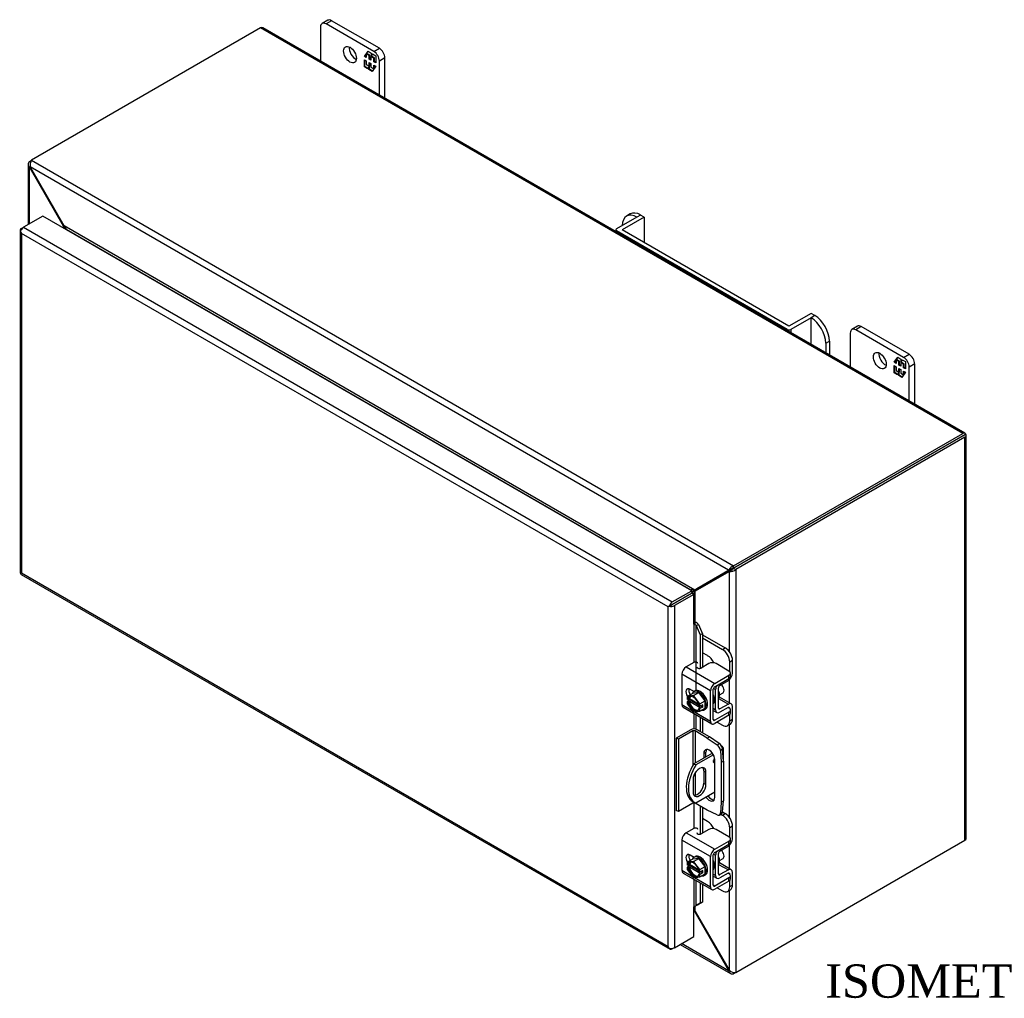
# Model space of a CAD drawing. Header units: inches. Extents: x 4 to 119, y 5 to 79.
# Tile 6 of 7: x 71 to 94, y 53 to 76. Entities that reach past the tile are written whole.
import ezdxf
from ezdxf.enums import TextEntityAlignment as Align

# ---------------------------------------------------------------- set-up
doc = ezdxf.new("R2010")
doc.units = ezdxf.units.IN
doc.header["$MEASUREMENT"] = 0
for name, color, linetype in [('COM40153-1', 7, 'CONTINUOUS'), ('COM40153-2', 7, 'CONTINUOUS'), ('COM42667', 7, 'CONTINUOUS'), ('COM42780', 7, 'CONTINUOUS'), ('COM48426', 7, 'CONTINUOUS'), ('COM71780-1', 7, 'CONTINUOUS'), ('DEFAULT', 7, 'CONTINUOUS'), ('FET07710', 7, 'CONTINUOUS'), ('PKT66', 7, 'CONTINUOUS'), ('SCC19011', 7, 'CONTINUOUS'), ('SPR20265', 7, 'CONTINUOUS'), ('WAF25035', 7, 'CONTINUOUS')]:
    doc.layers.add(name, color=color, linetype=linetype)
doc.styles.add('SEACAD_TIMES_NEW_ROMAN', font='times.ttf')

msp = doc.modelspace()

# ---------------------------------------------------------------- linework, layer by layer
at = {"layer": 'COM40153-1', "color": 7, "linetype": 'Continuous'}
for p, q in [((87.622, 59.01), (87.638, 59)), ((87.67, 58.651), (87.67, 58.956)), ((87.405, 58.837), (86.959, 58.579)), ((87.432, 58.794), (87.01, 58.55)), ((86.959, 58.579), (87.01, 58.55)), ((86.941, 58.199), (86.941, 57.903)), ((87.199, 58.407), (87.25, 58.377)), ((87.199, 58.407), (87.199, 58.11)), ((87.25, 58.081), (87.25, 58.377)), ((87.199, 58.11), (87.25, 58.081)), ((87.465, 57.894), (87.01, 57.631)), ((86.935, 57.673), (86.986, 57.643))]:
    msp.add_line(p, q, dxfattribs=at)
for centre, major_axis, start_param, end_param in [((87.562, 58.956), (-0.108, 0), 2.529725, 3.926991), ((87.471, 58.663), (-0.0313, -0.0541), 4.139289, 6.283185), ((87.42, 58.693), (0.0312, 0.0541), 4.093609, 5.210881), ((87.31, 58.322), (0.375, 0.65), 1.508132, 3.141593), ((87.361, 58.293), (0.375, 0.65), 1.508132, 3.204257), ((87.096, 58.288), (-0.109, -0.189), 2.356194, 5.497787), ((87.045, 58.318), (-0.109, -0.189), 2.356194, 2.906426), ((87.471, 58.663), (-0.0313, -0.0541), 0, 0.63978), ((87.096, 57.992), (0.109, 0.189), 2.356194, 5.497787), ((87.045, 58.021), (0.109, 0.189), 3.37676, 5.497787)]:
    msp.add_ellipse(centre, major_axis=major_axis, ratio=0.57735, start_param=start_param, end_param=end_param, dxfattribs=at)
at = {"layer": 'COM40153-2', "color": 7, "linetype": 'Continuous'}
for p, q in [((86.887, 59.397), (86.539, 59.196)), ((87.333, 59.228), (87.039, 59.397)), ((86.539, 59.196), (86.539, 57.461)), ((86.59, 59.167), (86.539, 59.196)), ((86.938, 59.368), (86.59, 59.167)), ((86.59, 59.167), (86.59, 57.432)), ((86.938, 59.368), (86.938, 58.544)), ((86.988, 59.368), (86.988, 58.596)), ((87.282, 59.198), (86.988, 59.368)), ((87.282, 59.198), (87.333, 59.228)), ((87.282, 59.198), (87.518, 59.038)), ((87.569, 59.067), (87.333, 59.228)), ((87.518, 59.038), (87.569, 59.067)), ((87.649, 58.928), (87.599, 58.899)), ((87.67, 58.643), (87.649, 58.928)), ((87.2, 58.827), (87.25, 58.857)), ((87.2, 58.827), (87.2, 58.718)), ((87.25, 58.747), (87.25, 58.857)), ((87.465, 57.776), (87.465, 58.674)), ((87.599, 58.899), (87.619, 58.614)), ((87.619, 58.614), (87.67, 58.643)), ((87.619, 58.614), (87.619, 57.658)), ((87.67, 58.643), (87.67, 57.687)), ((86.988, 58.355), (86.988, 57.822)), ((86.938, 57.633), (86.59, 57.432)), ((86.938, 57.671), (86.938, 57.633)), ((86.988, 57.642), (86.988, 57.633)), ((87.282, 57.463), (86.988, 57.633)), ((87.619, 57.658), (87.599, 57.397)), ((87.619, 57.658), (87.67, 57.687)), ((87.649, 57.426), (87.67, 57.687)), ((86.59, 57.432), (86.539, 57.461)), ((87.518, 57.351), (87.282, 57.463)), ((87.573, 57.349), (87.624, 57.378)), ((87.599, 57.397), (87.649, 57.426))]:
    msp.add_line(p, q, dxfattribs=at)
for centre, major_axis, start_param, end_param in [((86.963, 59.353), (-0.108, 0), 3.926991, 5.497787), ((86.963, 59.353), (-0.036, 0), 3.926991, 5.497787), ((87.332, 58.751), (0.094, -0.162), 0.785398, 3.926991), ((87.383, 58.78), (0.094, -0.162), 3.416574, 3.926991), ((87.51, 58.941), (0.063, -0.108), 0.872665, 2.268928), ((87.561, 58.97), (-0.062, 0.108), 4.014257, 5.410521), ((87.332, 57.853), (-0.094, 0.162), 1.73559, 3.926991), ((87.383, 57.882), (-0.094, 0.162), 1.73559, 2.866611), ((86.963, 57.618), (0.036, 0), 0.785398, 2.356194), ((87.51, 57.457), (-0.062, 0.108), 2.443461, 3.839724), ((87.561, 57.486), (-0.062, 0.108), 3.141593, 3.839724)]:
    msp.add_ellipse(centre, major_axis=major_axis, ratio=0.57735, start_param=start_param, end_param=end_param, dxfattribs=at)
at = {"layer": 'COM42667', "color": 7, "linetype": 'Continuous'}
for p, q in [((86.957, 61.008), (86.776, 60.904)), ((86.776, 60.904), (87.462, 60.508)), ((87.318, 60.985), (87.135, 60.879)), ((87.803, 60.807), (87.495, 60.985)), ((87.361, 60.333), (86.675, 60.729)), ((86.675, 60.729), (86.675, 60.001)), ((87.462, 60.508), (87.803, 60.705)), ((87.462, 60.43), (87.803, 60.627)), ((87.803, 60.627), (87.803, 60.705)), ((87.84, 60.678), (87.84, 60.756)), ((86.964, 60.313), (86.869, 60.367)), ((87.361, 59.605), (87.361, 60.333)), ((87.428, 59.644), (87.428, 60.371)), ((86.675, 60.001), (86.93, 59.854)), ((86.705, 59.935), (87.391, 59.539)), ((87.787, 59.932), (87.803, 59.923)), ((87.84, 59.794), (87.84, 59.872)), ((86.979, 59.825), (87.361, 59.605)), ((87.462, 59.624), (87.428, 59.644)), ((87.803, 59.821), (87.462, 59.624)), ((87.803, 59.743), (87.462, 59.546)), ((87.803, 59.743), (87.803, 59.821)), ((86.957, 57.027), (86.776, 56.923)), ((86.776, 56.923), (87.462, 56.527)), ((87.318, 57.004), (87.135, 56.898)), ((87.803, 56.826), (87.495, 57.004)), ((87.361, 56.351), (86.675, 56.747)), ((86.675, 56.747), (86.675, 56.02)), ((87.462, 56.527), (87.803, 56.724)), ((87.462, 56.449), (87.803, 56.646)), ((87.803, 56.646), (87.803, 56.724)), ((87.84, 56.697), (87.84, 56.775)), ((86.964, 56.332), (86.869, 56.386)), ((87.361, 55.624), (87.361, 56.351)), ((87.428, 55.662), (87.428, 56.39)), ((86.675, 56.02), (86.93, 55.872)), ((86.705, 55.954), (87.391, 55.558)), ((86.979, 55.844), (87.361, 55.624)), ((87.803, 55.84), (87.462, 55.643)), ((87.787, 55.951), (87.803, 55.942)), ((87.803, 55.762), (87.803, 55.84)), ((87.84, 55.813), (87.84, 55.891)), ((87.462, 55.643), (87.428, 55.662)), ((87.803, 55.762), (87.462, 55.565))]:
    msp.add_line(p, q, dxfattribs=at)
for centre, major_axis, start_param, end_param in [((86.776, 60.787), (-0.072, -0.124), 3.926991, 5.497787), ((86.999, 60.984), (-0.06, 0), 3.141593, 5.497787), ((87.092, 60.904), (0.06, 0), 2.929457, 5.497787), ((87.406, 60.934), (0.125, 0), 0.785398, 2.356194), ((87.715, 60.756), (-0.125, 0), 2.356194, 3.926991), ((87.715, 60.678), (-0.125, 0), 2.356194, 3.141593), ((86.869, 60.253), (0.07, -0.122), 2.356194, 4.826451), ((86.936, 60.291), (0.07, -0.122), 3.6401, 4.826451), ((87.462, 60.391), (0.071, 0.124), 0.785398, 2.356194), ((87.462, 60.391), (0.024, 0.0416), 0.785398, 2.356194), ((86.776, 60.059), (0.071, 0.124), 2.356194, 3.141593), ((87.715, 59.872), (-0.125, 0), 2.356194, 3.926991), ((87.462, 59.663), (0.024, 0.0416), 2.356194, 3.926991), ((87.715, 59.794), (-0.125, 0), 2.356194, 3.141593), ((87.462, 59.663), (0.072, 0.124), 2.356194, 3.926991), ((86.999, 57.002), (-0.06, 0), 3.141593, 5.497787), ((87.406, 56.953), (0.125, 0), 0.785398, 2.356194), ((86.776, 56.806), (-0.072, -0.124), 3.926991, 5.497787), ((87.092, 56.922), (0.06, 0), 2.929457, 5.497787), ((87.715, 56.775), (-0.125, 0), 2.356194, 3.926991), ((87.715, 56.697), (-0.125, 0), 2.356194, 3.141593), ((86.869, 56.271), (0.07, -0.122), 2.356194, 4.826451), ((86.936, 56.31), (0.07, -0.122), 3.6401, 4.826451), ((87.462, 56.41), (0.072, 0.124), 0.785398, 2.356194), ((87.462, 56.41), (0.024, 0.0416), 0.785398, 2.356194), ((86.776, 56.078), (0.071, 0.124), 2.356194, 3.141593), ((87.715, 55.891), (-0.125, 0), 2.356194, 3.926991), ((87.462, 55.682), (0.072, 0.124), 2.356194, 3.926991), ((87.462, 55.682), (0.024, 0.0416), 2.356194, 3.926991), ((87.715, 55.813), (-0.125, 0), 2.356194, 3.141593)]:
    msp.add_ellipse(centre, major_axis=major_axis, ratio=0.57735, start_param=start_param, end_param=end_param, dxfattribs=at)
at = {"layer": 'COM42780', "color": 7, "linetype": 'Continuous'}
for p, q in [((87.172, 61.679), (87.712, 61.367)), ((87.172, 61.601), (87.645, 61.328)), ((87.645, 61.328), (87.712, 61.367)), ((87.291, 61.176), (87.172, 61.244)), ((87.889, 61.061), (87.822, 61.022)), ((87.889, 60.757), (87.889, 61.061)), ((87.822, 60.793), (87.822, 61.022)), ((87.585, 60.461), (87.789, 60.583)), ((87.432, 60.393), (87.484, 60.363)), ((87.484, 59.878), (87.484, 60.363)), ((87.552, 59.917), (87.552, 60.402)), ((87.556, 60.146), (87.789, 60.011)), ((87.859, 60.017), (87.575, 60.181)), ((87.428, 59.911), (87.484, 59.878)), ((87.428, 59.862), (87.514, 59.813)), ((87.552, 59.916), (87.585, 59.897)), ((87.788, 59.933), (87.584, 59.819)), ((87.789, 60.011), (87.585, 59.897)), ((87.788, 59.933), (87.822, 59.913)), ((87.822, 59.91), (87.822, 59.913)), ((87.889, 59.648), (87.889, 59.952)), ((87.822, 59.609), (87.822, 59.757)), ((87.822, 59.609), (87.889, 59.648)), ((87.519, 59.579), (87.645, 59.507)), ((87.77, 59.495), (87.837, 59.533)), ((87.291, 57.194), (87.172, 57.263)), ((87.608, 57.369), (87.645, 57.347)), ((87.645, 57.347), (87.712, 57.386)), ((87.649, 57.422), (87.712, 57.386)), ((87.889, 57.08), (87.822, 57.041)), ((87.822, 56.812), (87.822, 57.041)), ((87.889, 56.776), (87.889, 57.08)), ((87.585, 56.479), (87.789, 56.602)), ((87.432, 56.412), (87.484, 56.382)), ((87.484, 55.897), (87.484, 56.382)), ((87.552, 55.936), (87.552, 56.421)), ((87.556, 56.164), (87.789, 56.03)), ((87.859, 56.036), (87.575, 56.2)), ((87.428, 55.93), (87.484, 55.897)), ((87.428, 55.881), (87.514, 55.832)), ((87.552, 55.935), (87.585, 55.916)), ((87.788, 55.952), (87.584, 55.838)), ((87.789, 56.03), (87.585, 55.916)), ((87.788, 55.951), (87.822, 55.932)), ((87.822, 55.928), (87.822, 55.932)), ((87.889, 55.667), (87.889, 55.971)), ((87.519, 55.598), (87.645, 55.526)), ((87.822, 55.628), (87.822, 55.776)), ((87.822, 55.628), (87.889, 55.667)), ((87.77, 55.513), (87.837, 55.552))]:
    msp.add_line(p, q, dxfattribs=at)
for centre, major_axis, start_param, end_param in [((87.645, 61.124), (0.125, -0.217), 0.785398, 2.356194), ((87.712, 61.163), (-0.125, 0.217), 3.926991, 5.497787), ((87.291, 60.971), (0.125, -0.217), 1.392108, 2.356194), ((87.788, 60.698), (-0.071, -0.124), 0.802851, 2.356194), ((87.585, 60.422), (-0.071, -0.124), 4.744903, 5.497787), ((87.585, 60.422), (-0.024, -0.0416), 3.944444, 5.497787), ((87.442, 60.3), (0.097, -0.169), 0.133398, 1.437398), ((87.585, 59.937), (0.072, 0.124), 2.356194, 3.909538), ((87.585, 59.937), (0.024, 0.0416), 2.356194, 3.909538), ((87.788, 59.893), (-0.024, -0.0416), 2.356194, 3.909538), ((87.788, 59.893), (-0.072, -0.124), 2.356194, 3.909538), ((87.712, 59.75), (-0.125, 0.217), 3.141593, 3.926991), ((87.645, 59.711), (-0.125, 0.217), 2.356194, 3.926991), ((87.645, 57.143), (0.125, -0.217), 0.785398, 2.356194), ((87.712, 57.182), (-0.125, 0.217), 3.926991, 5.497787), ((87.291, 56.99), (0.125, -0.217), 1.392108, 2.356194), ((87.788, 56.717), (-0.072, -0.124), 0.802851, 2.356194), ((87.585, 56.44), (-0.071, -0.124), 4.744903, 5.497787), ((87.585, 56.44), (-0.024, -0.0416), 3.944444, 5.497787), ((87.442, 56.319), (0.097, -0.169), 0.133398, 1.437398), ((87.585, 55.955), (0.072, 0.124), 2.356194, 3.909538), ((87.585, 55.955), (0.024, 0.0416), 2.356194, 3.909538), ((87.788, 55.912), (-0.024, -0.0416), 2.356194, 3.909538), ((87.788, 55.912), (-0.072, -0.124), 2.356194, 3.909538), ((87.645, 55.73), (-0.125, 0.217), 2.356194, 3.926991), ((87.712, 55.769), (-0.125, 0.217), 3.141593, 3.926991)]:
    msp.add_ellipse(centre, major_axis=major_axis, ratio=0.57735, start_param=start_param, end_param=end_param, dxfattribs=at)
at = {"layer": 'COM48426', "color": 7, "linetype": 'Continuous'}
for p, q in [((76.552, 76.252), (71.048, 73.074)), ((93.421, 66.513), (76.552, 76.252)), ((93.475, 66.518), (76.606, 76.257)), ((70.965, 72.975), (70.965, 71.528)), ((70.997, 73.045), (71.048, 73.074)), ((71.024, 73.029), (70.997, 73.045)), ((71.015, 72.917), (70.997, 72.906)), ((70.997, 71.547), (70.997, 72.906)), ((71.014, 72.883), (70.997, 72.906)), ((71.014, 72.883), (71.027, 72.89)), ((71.816, 71.493), (71.014, 72.883)), ((87.796, 63.228), (71.015, 72.917)), ((71.027, 72.89), (71.015, 72.917)), ((71.829, 71.5), (71.027, 72.89)), ((71.048, 73.074), (87.916, 63.335)), ((71.816, 71.493), (71.829, 71.5)), ((71.816, 71.448), (71.816, 71.493)), ((86.982, 62.751), (71.829, 71.5)), ((71.877, 71.414), (71.876, 71.413)), ((86.884, 62.75), (71.877, 71.414)), ((87.916, 63.335), (93.421, 66.513)), ((93.493, 66.495), (93.421, 66.454)), ((93.493, 66.495), (93.421, 66.454)), ((93.421, 66.454), (93.472, 66.483)), ((87.916, 63.276), (93.421, 66.454)), ((93.421, 66.454), (87.917, 63.276)), ((93.472, 66.424), (87.967, 63.247)), ((93.421, 66.454), (93.421, 66.454)), ((93.421, 66.454), (93.421, 66.454)), ((93.472, 56.744), (93.472, 66.424)), ((93.503, 56.788), (93.503, 66.469)), ((87.785, 63.215), (86.982, 62.751)), ((87.798, 63.193), (86.995, 62.729)), ((87.836, 63.244), (87.033, 62.781)), ((87.849, 63.222), (87.046, 62.759)), ((87.785, 63.215), (87.836, 63.244)), ((87.796, 63.228), (87.785, 63.215)), ((87.847, 63.257), (87.796, 63.228)), ((87.798, 63.193), (87.849, 63.222)), ((87.815, 63.196), (87.798, 63.193)), ((87.866, 63.226), (87.815, 63.196)), ((87.815, 61.27), (87.815, 63.196)), ((87.847, 63.257), (87.836, 63.244)), ((87.84, 63.253), (87.854, 63.261)), ((87.866, 63.226), (87.849, 63.222)), ((87.872, 63.23), (87.858, 63.221)), ((87.916, 63.276), (87.916, 63.335)), ((87.917, 63.276), (87.967, 63.247)), ((87.967, 63.247), (87.967, 53.566)), ((86.883, 62.749), (86.884, 62.75)), ((86.884, 62.75), (86.884, 62.748)), ((87.033, 62.781), (86.982, 62.751)), ((87.046, 62.759), (86.995, 62.729)), ((86.995, 61.979), (86.995, 62.729)), ((86.9, 62.671), (86.9, 62.671)), ((87.815, 60.043), (87.815, 60.602)), ((87.815, 57.289), (87.815, 59.521)), ((87.815, 56.062), (87.815, 56.62)), ((87.967, 53.566), (93.472, 56.744)), ((87.815, 53.617), (87.815, 55.539)), ((86.995, 55.03), (86.995, 55.158)), ((86.982, 55.023), (86.959, 55.036)), ((86.982, 55.023), (86.995, 55.03)), ((86.982, 55.023), (87.785, 53.633)), ((86.995, 55.03), (87.798, 53.64)), ((86.631, 54.242), (87.841, 53.544)), ((87.796, 53.606), (86.663, 54.261)), ((87.785, 53.633), (87.798, 53.64)), ((87.785, 53.633), (87.796, 53.606)), ((87.815, 53.617), (87.796, 53.606)), ((87.798, 53.64), (87.815, 53.617)), ((87.916, 53.568), (87.916, 53.537)), ((87.967, 53.566), (87.916, 53.537))]:
    msp.add_line(p, q, dxfattribs=at)
for centre, radius, start, end in [((71.058, 72.975), 0.0923, 131.3818, 228.6182), ((71.203, 72.96), 0.192, 143.5515, 192.9586), ((87.973, 63.151), 0.192, 107.0414, 156.4485), ((87.836, 63.387), 0.192, 263.5515, 312.9586), ((87.92, 63.128), 0.148, 91.3268, 119.2753), ((87.793, 63.35), 0.144, 300.272, 329.1259), ((89.676, 57.82), 5.595, 118.0355, 119.6852), ((84.051, 67.562), 5.635, 300.4684, 301.9581), ((87.887, 53.624), 0.0923, 191.3818, 288.6182), ((87.946, 53.758), 0.192, 227.0414, 276.4485)]:
    msp.add_arc(centre, radius, start, end, dxfattribs=at)
for centre, major_axis, ratio, start_param, end_param in [((76.552, 76.164), (-0.054, -0.0935), 0.57735, 3.141593, 3.926991), ((93.421, 66.425), (-0.054, -0.0935), 0.57735, 2.696031, 3.926991), ((93.395, 66.439), (0.108, 0.062), 0.000948, -0.784852, -0.445015), ((93.395, 66.439), (0.108, 0.062), 0.000948, 0.445015, 0.784852), ((93.395, 66.469), (-0.108, 0), 0.57735, 2.356194, 3.587154), ((93.395, 66.439), (-0.036, -0.0208), 0.000948, 2.356741, 3.927537), ((93.395, 66.439), (-0.036, -0.0207), 0.000948, 2.355648, 3.926445), ((93.395, 56.788), (-0.108, 0), 0.57735, 2.356194, 3.141593)]:
    msp.add_ellipse(centre, major_axis=major_axis, ratio=ratio, start_param=start_param, end_param=end_param, dxfattribs=at)
for points, knots in [([(71.816, 71.493), (71.819, 71.483), (71.821, 71.473), (71.824, 71.456), (71.825, 71.45), (71.826, 71.443)], [0, 0, 0, 0, 0.25, 0.25, 0.4064598, 0.4064598, 0.4064598, 0.4064598]), ([(71.877, 71.414), (71.878, 71.415), (71.879, 71.416), (71.88, 71.418), (71.881, 71.42), (71.881, 71.425), (71.881, 71.428), (71.878, 71.436), (71.876, 71.439), (71.872, 71.447), (71.87, 71.451), (71.862, 71.463), (71.856, 71.471), (71.843, 71.486), (71.836, 71.493), (71.829, 71.5)], [0, 0, 0, 0, 0.0625, 0.0625, 0.125, 0.125, 0.25, 0.25, 0.375, 0.375, 0.5, 0.5, 0.75, 0.75, 1, 1, 1, 1]), ([(86.982, 62.751), (86.975, 62.753), (86.967, 62.754), (86.951, 62.755), (86.943, 62.756), (86.93, 62.756), (86.926, 62.756), (86.917, 62.756), (86.912, 62.756), (86.903, 62.755), (86.899, 62.754), (86.892, 62.753), (86.89, 62.752), (86.887, 62.751), (86.885, 62.75), (86.884, 62.75)], [0, 0, 0, 0, 0.25, 0.25, 0.5, 0.5, 0.625, 0.625, 0.75, 0.75, 0.875, 0.875, 0.9375, 0.9375, 1, 1, 1, 1]), ([(86.952, 62.652), (86.952, 62.652), (86.953, 62.652), (86.956, 62.655), (86.958, 62.659), (86.964, 62.666), (86.966, 62.67), (86.971, 62.678), (86.973, 62.682), (86.979, 62.693), (86.983, 62.701), (86.99, 62.715), (86.993, 62.722), (86.995, 62.729)], [0.1188182, 0.1188182, 0.1188182, 0.1188182, 0.125, 0.125, 0.25, 0.25, 0.375, 0.375, 0.5, 0.5, 0.75, 0.75, 1, 1, 1, 1]), ([(86.995, 55.03), (86.993, 55.04), (86.99, 55.05), (86.983, 55.068), (86.979, 55.077), (86.973, 55.09), (86.971, 55.094), (86.966, 55.101), (86.964, 55.105), (86.961, 55.108), (86.96, 55.109), (86.959, 55.109)], [0, 0, 0, 0, 0.25, 0.25, 0.5, 0.5, 0.625, 0.625, 0.75, 0.75, 0.7782984, 0.7782984, 0.7782984, 0.7782984])]:
    msp.add_open_spline(points, degree=3, knots=knots, dxfattribs=at)
msp.add_open_spline([(86.96, 55.043), (86.968, 55.036), (86.975, 55.029), (86.982, 55.023)], degree=3, dxfattribs=at)
at = {"layer": 'COM71780-1', "color": 7, "linetype": 'Continuous'}
for p, q in [((71.321, 71.734), (70.855, 71.465)), ((86.908, 62.734), (71.321, 71.734)), ((70.804, 71.435), (70.855, 71.465)), ((70.855, 71.465), (86.442, 62.465)), ((70.772, 71.391), (70.772, 63.177)), ((70.783, 71.364), (70.783, 71.364)), ((86.34, 62.348), (70.804, 71.318)), ((70.804, 71.318), (70.804, 63.162)), ((70.801, 63.127), (86.388, 54.128)), ((70.804, 63.162), (86.34, 54.192)), ((86.442, 62.465), (86.908, 62.734)), ((86.908, 62.734), (86.908, 62.676)), ((86.442, 62.407), (86.908, 62.676)), ((86.908, 62.675), (86.442, 62.406)), ((86.959, 62.646), (86.493, 62.377)), ((86.959, 62.646), (86.908, 62.675)), ((86.959, 61.932), (86.959, 62.646)), ((86.391, 62.377), (86.34, 62.348)), ((86.34, 54.192), (86.34, 62.348)), ((86.37, 62.365), (86.442, 62.407)), ((86.37, 62.365), (86.442, 62.406)), ((86.493, 62.377), (86.493, 54.162)), ((86.959, 61.932), (86.959, 61.009)), ((86.988, 61.938), (86.994, 61.979)), ((87.014, 61.9), (87.073, 61.924)), ((87.014, 61.9), (87.113, 61.677)), ((87.014, 60.337), (87.014, 61.9)), ((87.073, 61.924), (87.172, 61.701)), ((87.172, 61.701), (87.113, 61.677)), ((87.113, 61.677), (87.113, 60.871)), ((87.172, 61.701), (87.172, 60.901)), ((86.959, 60.315), (86.959, 60.31)), ((86.959, 59.788), (86.959, 59.415)), ((87.014, 59.408), (87.014, 59.757)), ((87.113, 59.7), (87.113, 59.355)), ((87.172, 59.665), (87.172, 59.32)), ((86.959, 57.639), (86.959, 57.028)), ((87.113, 57.561), (87.113, 56.89)), ((87.172, 57.527), (87.172, 56.919)), ((86.959, 56.334), (86.959, 56.329)), ((86.959, 55.807), (86.959, 55.146)), ((87.014, 55.172), (87.014, 55.775)), ((87.113, 55.718), (87.113, 55.231)), ((87.172, 55.684), (87.172, 55.255)), ((86.959, 54.431), (86.959, 55.146)), ((87.113, 55.231), (87.014, 55.172)), ((87.014, 55.172), (87.073, 55.196)), ((87.172, 55.255), (87.073, 55.196)), ((87.172, 55.255), (87.113, 55.231)), ((86.493, 54.162), (86.959, 54.431)), ((86.37, 54.15), (86.37, 54.15)), ((86.493, 54.162), (86.442, 54.133))]:
    msp.add_line(p, q, dxfattribs=at)
for centre, radius, start, end in [((86.909, 61.855), 0.114, 23.2734, 46.5882), ((86.941, 61.819), 0.169, 38.3968, 71.6578), ((87.261, 54.822), 0.429, 125.2045, 129.639), ((87.059, 55.096), 0.088, 117.4412, 127.5015)]:
    msp.add_arc(centre, radius, start, end, dxfattribs=at)
for centre, major_axis, ratio, start_param, end_param in [((70.855, 71.377), (0.054, 0.0935), 0.57735, 0.785398, 2.016358), ((70.88, 71.391), (0.108, 0), 0.57735, 2.356194, 3.587154), ((70.88, 71.362), (-0.076, 0.132), 0.577982, 1.231508, 1.571345), ((70.88, 71.362), (-0.076, 0.132), 0.577982, 1.230411, 1.570248), ((70.88, 63.177), (0.108, 0), 0.57735, 3.141593, 3.587154), ((70.88, 63.206), (-0.108, -0.062), 0.000948, 0.445015, 0.784852), ((70.88, 63.206), (-0.108, -0.062), 0.000948, -0.784852, -0.445015), ((70.855, 63.221), (0.054, 0.0935), 0.57735, 2.696031, 3.141593), ((86.442, 62.377), (0.054, 0.0935), 0.57735, 0.785398, 2.016358), ((86.417, 62.392), (-0.108, -0.062), 0.000948, -1.124689, -0.784852), ((86.417, 62.392), (-0.108, -0.062), 0.000948, 0.784852, 1.124689), ((86.417, 62.421), (0.108, 0), 0.57735, 4.266828, 5.497787), ((86.417, 62.392), (0.036, 0.0208), 0.000948, 0.785944, 2.356741), ((86.417, 62.392), (0.036, 0.0207), 0.000948, 3.926445, 5.497241), ((86.985, 61.917), (0.108, 0), 0.57735, 1.48353, 1.808737), ((86.985, 61.917), (0.036, 0), 0.57735, 1.48353, 2.356194), ((86.985, 55.131), (-0.036, 0), 0.57735, 4.625123, 5.497787), ((86.417, 54.236), (0.076, -0.132), 0.577982, 4.712938, 5.052774), ((86.417, 54.236), (0.076, -0.132), 0.577982, 4.71184, 5.051677), ((86.417, 54.207), (0.108, 0), 0.57735, 4.266828, 5.497787), ((86.442, 54.221), (0.054, 0.0935), 0.57735, 2.696031, 3.926991)]:
    msp.add_ellipse(centre, major_axis=major_axis, ratio=ratio, start_param=start_param, end_param=end_param, dxfattribs=at)
at = {"layer": 'FET07710', "color": 7, "linetype": 'Continuous'}
for p, q in [((78.163, 76.436), (78.03, 76.36)), ((78.256, 76.427), (78.124, 76.351)), ((79.405, 75.764), (78.256, 76.427)), ((77.992, 76.274), (77.992, 75.457)), ((79.273, 75.687), (78.124, 76.351)), ((79.273, 75.687), (79.405, 75.764)), ((79.045, 75.57), (79.132, 75.693)), ((79.059, 75.578), (79.045, 75.57)), ((79.091, 75.544), (79.045, 75.57)), ((79.045, 75.317), (79.045, 75.49)), ((79.045, 75.49), (79.091, 75.464)), ((79.059, 75.578), (79.091, 75.623)), ((79.091, 75.56), (79.059, 75.578)), ((79.059, 75.325), (79.059, 75.482)), ((79.105, 75.638), (79.091, 75.63)), ((79.16, 75.59), (79.091, 75.63)), ((79.091, 75.63), (79.091, 75.544)), ((79.091, 75.464), (79.091, 75.378)), ((79.099, 75.635), (79.138, 75.69)), ((79.174, 75.598), (79.105, 75.638)), ((79.132, 75.693), (79.209, 75.649)), ((79.174, 75.598), (79.16, 75.59)), ((79.16, 75.504), (79.16, 75.59)), ((79.174, 75.512), (79.16, 75.504)), ((79.202, 75.479), (79.16, 75.504)), ((79.174, 75.512), (79.174, 75.598)), ((79.202, 75.495), (79.174, 75.512)), ((79.216, 75.574), (79.202, 75.566)), ((79.272, 75.526), (79.202, 75.566)), ((79.202, 75.566), (79.202, 75.479)), ((79.209, 75.649), (79.209, 75.585)), ((79.209, 75.585), (79.24, 75.63)), ((79.223, 75.594), (79.209, 75.585)), ((79.286, 75.534), (79.216, 75.574)), ((79.223, 75.594), (79.246, 75.627)), ((79.24, 75.63), (79.317, 75.586)), ((79.286, 75.534), (79.272, 75.526)), ((79.272, 75.439), (79.272, 75.526)), ((79.286, 75.447), (79.286, 75.534)), ((79.317, 75.586), (79.317, 75.413)), ((79.538, 75.534), (79.406, 75.458)), ((79.538, 74.564), (79.538, 75.534)), ((79.059, 75.325), (79.045, 75.317)), ((79.122, 75.273), (79.045, 75.317)), ((79.13, 75.284), (79.059, 75.325)), ((79.091, 75.378), (79.16, 75.338)), ((79.154, 75.318), (79.122, 75.273)), ((79.168, 75.326), (79.154, 75.318)), ((79.154, 75.254), (79.154, 75.318)), ((79.168, 75.263), (79.154, 75.254)), ((79.231, 75.21), (79.154, 75.254)), ((79.16, 75.338), (79.16, 75.424)), ((79.16, 75.424), (79.202, 75.4)), ((79.174, 75.346), (79.16, 75.338)), ((79.168, 75.263), (79.168, 75.326)), ((79.239, 75.222), (79.168, 75.263)), ((79.174, 75.346), (79.174, 75.416)), ((79.202, 75.4), (79.202, 75.313)), ((79.202, 75.313), (79.272, 75.273)), ((79.317, 75.333), (79.231, 75.21)), ((79.286, 75.447), (79.272, 75.439)), ((79.317, 75.413), (79.272, 75.439)), ((79.272, 75.273), (79.272, 75.36)), ((79.272, 75.36), (79.317, 75.333)), ((79.277, 75.276), (79.272, 75.273)), ((79.317, 75.429), (79.286, 75.447)), ((79.286, 75.288), (79.286, 75.351)), ((79.406, 74.641), (79.406, 75.458)), ((90.891, 69.088), (90.758, 69.012)), ((90.984, 69.079), (90.852, 69.002)), ((92.133, 68.415), (90.984, 69.079)), ((90.72, 68.926), (90.72, 68.109)), ((92.001, 68.339), (90.852, 69.002)), ((92.001, 68.339), (92.133, 68.415)), ((91.773, 68.222), (91.86, 68.345)), ((91.787, 68.23), (91.773, 68.222)), ((91.819, 68.195), (91.773, 68.222)), ((91.773, 67.969), (91.773, 68.142)), ((91.773, 68.142), (91.819, 68.116)), ((91.787, 68.23), (91.819, 68.275)), ((91.819, 68.212), (91.787, 68.23)), ((91.787, 67.977), (91.787, 68.134)), ((91.833, 68.29), (91.819, 68.282)), ((91.888, 68.242), (91.819, 68.282)), ((91.819, 68.282), (91.819, 68.195)), ((91.827, 68.287), (91.866, 68.341)), ((91.902, 68.25), (91.833, 68.29)), ((91.86, 68.345), (91.937, 68.3)), ((91.902, 68.25), (91.888, 68.242)), ((91.888, 68.155), (91.888, 68.242)), ((91.902, 68.163), (91.888, 68.155)), ((91.93, 68.131), (91.888, 68.155)), ((91.902, 68.163), (91.902, 68.25)), ((91.93, 68.147), (91.902, 68.163)), ((91.944, 68.225), (91.93, 68.217)), ((92, 68.177), (91.93, 68.217)), ((91.93, 68.217), (91.93, 68.131)), ((91.937, 68.3), (91.937, 68.237)), ((91.937, 68.237), (91.968, 68.282)), ((91.951, 68.245), (91.937, 68.237)), ((92.014, 68.185), (91.944, 68.225)), ((91.951, 68.245), (91.974, 68.279)), ((91.968, 68.282), (92.045, 68.238)), ((92.014, 68.185), (92, 68.177)), ((92, 68.091), (92, 68.177)), ((92.014, 68.099), (92.014, 68.185)), ((92.045, 68.238), (92.045, 68.064)), ((92.266, 68.186), (92.134, 68.109)), ((92.266, 67.216), (92.266, 68.186)), ((91.787, 67.977), (91.773, 67.969)), ((91.85, 67.924), (91.773, 67.969)), ((91.858, 67.936), (91.787, 67.977)), ((91.819, 68.116), (91.819, 68.029)), ((91.819, 68.029), (91.888, 67.989)), ((91.882, 67.969), (91.85, 67.924)), ((91.896, 67.978), (91.882, 67.969)), ((91.882, 67.906), (91.882, 67.969)), ((91.896, 67.914), (91.882, 67.906)), ((91.959, 67.861), (91.882, 67.906)), ((91.888, 67.989), (91.888, 68.076)), ((91.888, 68.076), (91.93, 68.051)), ((91.902, 67.997), (91.888, 67.989)), ((91.896, 67.914), (91.896, 67.978)), ((91.967, 67.873), (91.896, 67.914)), ((91.902, 67.997), (91.902, 68.067)), ((91.93, 68.051), (91.93, 67.965)), ((91.93, 67.965), (92, 67.925)), ((92.045, 67.985), (91.959, 67.861)), ((92.014, 68.099), (92, 68.091)), ((92.045, 68.064), (92, 68.091)), ((92, 67.925), (92, 68.011)), ((92, 68.011), (92.045, 67.985)), ((92.005, 67.928), (92, 67.925)), ((92.045, 68.081), (92.014, 68.099)), ((92.014, 67.94), (92.014, 68.003)), ((92.134, 67.292), (92.134, 68.109))]:
    msp.add_line(p, q, dxfattribs=at)
for centre, major_axis, start_param, end_param in [((78.256, 76.274), (0.094, -0.162), 2.356194, 3.141593), ((78.124, 76.198), (0.094, -0.162), 2.356194, 3.926991), ((78.831, 75.687), (-0.109, 0.189), 0.649107, 2.492486), ((79.405, 75.611), (-0.094, 0.162), 3.926991, 5.497787), ((79.273, 75.534), (0.094, -0.162), 0.785398, 2.356194), ((90.984, 68.926), (0.094, -0.162), 2.356194, 3.141593), ((90.852, 68.849), (0.094, -0.162), 2.356194, 3.926991), ((91.559, 68.339), (-0.109, 0.189), 0.649107, 2.492486), ((92.133, 68.262), (-0.094, 0.162), 3.926991, 5.497787), ((92.001, 68.186), (0.094, -0.162), 0.785398, 2.356194)]:
    msp.add_ellipse(centre, major_axis=major_axis, ratio=0.57735, start_param=start_param, end_param=end_param, dxfattribs=at)
for centre in [(78.699, 75.611), (91.427, 68.262)]:
    msp.add_ellipse(centre, major_axis=(-0.109, 0.189), ratio=0.57735, dxfattribs=at)
at = {"layer": 'PKT66', "color": 7, "linetype": 'Continuous'}
for p, q in [((85.593, 71.709), (85.105, 71.427)), ((85.77, 71.709), (85.239, 71.403)), ((85.431, 71.785), (85.343, 71.734)), ((85.681, 71.76), (85.593, 71.709)), ((85.77, 71.709), (85.681, 71.76)), ((85.77, 71.709), (85.77, 71.096)), ((85.088, 71.403), (85.088, 71.36)), ((89.203, 69.012), (85.105, 71.378)), ((85.105, 71.378), (85.105, 71.35)), ((89.246, 69.09), (85.239, 71.403)), ((89.776, 69.396), (89.246, 69.09)), ((89.865, 69.345), (89.776, 69.396)), ((89.865, 69.345), (89.776, 69.294)), ((89.776, 69.294), (89.288, 69.012)), ((89.776, 68.653), (89.776, 69.294)), ((89.203, 68.984), (89.203, 69.012)), ((89.288, 69.012), (89.288, 68.935)), ((90.13, 68.681), (90.218, 68.732)), ((90.13, 68.681), (90.13, 68.449)), ((90.218, 68.732), (90.218, 68.398))]:
    msp.add_line(p, q, dxfattribs=at)
for centre, major_axis, start_param, end_param in [((85.593, 71.301), (0.25, -0.433), 2.356194, 3.926991), ((85.681, 71.352), (0.25, -0.433), 2.356194, 3.141593), ((85.148, 71.403), (0.06, 0), 2.356194, 3.926991), ((89.865, 68.936), (-0.25, 0.433), 3.926991, 5.497787), ((89.776, 68.885), (-0.25, 0.433), 3.926991, 5.497787), ((89.246, 69.036), (-0.06, 0), 0.785398, 2.356194)]:
    msp.add_ellipse(centre, major_axis=major_axis, ratio=0.57735, start_param=start_param, end_param=end_param, dxfattribs=at)
at = {"layer": 'SCC19011', "color": 7, "linetype": 'Continuous'}
for p, q in [((86.802, 60.196), (86.93, 60.27)), ((86.954, 60.216), (86.802, 60.196)), ((86.802, 60.196), (86.802, 60.134)), ((86.817, 60.126), (86.802, 60.134)), ((86.87, 60.118), (86.802, 60.079)), ((86.852, 60.138), (86.831, 60.126)), ((87.086, 60.003), (86.852, 60.138)), ((86.87, 60.128), (86.87, 60.118)), ((86.87, 60.118), (87.089, 59.991)), ((87.082, 60.29), (86.93, 60.27)), ((86.954, 60.216), (87.082, 60.29)), ((87.106, 60.02), (86.954, 60.216)), ((87.234, 60.094), (87.082, 60.29)), ((87.106, 60.02), (87.234, 60.094)), ((87.234, 59.916), (87.234, 60.094)), ((87.579, 60.239), (87.661, 60.286)), ((86.802, 60.079), (86.802, 60.018)), ((86.802, 60.079), (86.817, 60.071)), ((86.802, 60.018), (86.954, 59.822)), ((86.831, 60.071), (86.852, 60.083)), ((86.852, 60.083), (87.113, 59.932)), ((87.106, 59.959), (87.092, 59.967)), ((87.113, 59.932), (87.092, 59.92)), ((87.092, 59.912), (87.106, 59.903)), ((87.106, 59.959), (87.106, 60.02)), ((87.174, 59.998), (87.106, 59.959)), ((87.174, 59.942), (87.106, 59.903)), ((87.106, 59.842), (87.234, 59.916)), ((87.106, 59.842), (87.106, 59.903)), ((87.125, 59.97), (87.174, 59.942)), ((87.174, 59.942), (87.174, 59.998)), ((86.954, 59.822), (87.106, 59.842)), ((87.082, 56.308), (86.93, 56.288)), ((86.954, 56.235), (87.082, 56.308)), ((87.234, 56.113), (87.082, 56.308)), ((87.579, 56.257), (87.661, 56.305)), ((86.802, 56.214), (86.93, 56.288)), ((86.954, 56.235), (86.802, 56.214)), ((86.802, 56.214), (86.802, 56.153)), ((86.817, 56.145), (86.802, 56.153)), ((86.87, 56.137), (86.802, 56.098)), ((86.802, 56.098), (86.802, 56.037)), ((86.802, 56.098), (86.817, 56.089)), ((86.852, 56.157), (86.831, 56.145)), ((86.831, 56.089), (86.852, 56.102)), ((87.086, 56.022), (86.852, 56.157)), ((86.852, 56.102), (87.113, 55.951)), ((86.87, 56.147), (86.87, 56.137)), ((86.87, 56.137), (87.089, 56.01)), ((87.106, 56.039), (86.954, 56.235)), ((87.106, 56.039), (87.234, 56.113)), ((87.234, 55.935), (87.234, 56.113)), ((86.802, 56.037), (86.954, 55.841)), ((86.954, 55.841), (87.106, 55.861)), ((87.106, 55.978), (87.092, 55.986)), ((87.113, 55.951), (87.092, 55.939)), ((87.092, 55.931), (87.106, 55.922)), ((87.106, 55.978), (87.106, 56.039)), ((87.174, 56.016), (87.106, 55.978)), ((87.174, 55.961), (87.106, 55.922)), ((87.106, 55.861), (87.234, 55.935)), ((87.106, 55.861), (87.106, 55.922)), ((87.125, 55.989), (87.174, 55.961)), ((87.174, 55.961), (87.174, 56.016))]:
    msp.add_line(p, q, dxfattribs=at)
for centre, start, end in [((86.824, 60.14), 242.8525, 296.623), ((86.824, 60.085), 242.8527, 296.6228), ((86.824, 56.159), 242.8525, 296.623), ((86.824, 56.103), 242.8527, 296.6228)]:
    msp.add_arc(centre, 0.0158, start, end, dxfattribs=at)
for centre, major_axis, start_param, end_param in [((87.6, 60.392), (0.061, -0.106), 0, 2.159159), ((86.954, 60.019), (0.099, -0.171), 0.958412, 3.753977), ((86.961, 60.023), (0.094, -0.162), 3.141593, 3.744649), ((86.983, 60.035), (0.094, -0.162), 3.254972, 3.744649), ((86.954, 60.019), (-0.099, 0.171), 0.958412, 3.753977), ((86.961, 60.023), (-0.094, 0.162), 0.96774, 3.694684), ((86.983, 60.035), (-0.094, 0.162), 0.96774, 3.028213), ((87.6, 56.41), (0.061, -0.106), 0, 2.159159), ((86.954, 56.038), (0.099, -0.171), 0.958412, 3.753977), ((86.954, 56.038), (-0.099, 0.171), 0.958412, 3.753977), ((86.961, 56.042), (0.094, -0.162), 3.141593, 3.744649), ((86.961, 56.042), (-0.094, 0.162), 0.96774, 3.694684), ((86.983, 56.054), (0.094, -0.162), 3.254972, 3.744649), ((86.983, 56.054), (-0.094, 0.162), 0.96774, 3.028213)]:
    msp.add_ellipse(centre, major_axis=major_axis, ratio=0.57735, start_param=start_param, end_param=end_param, dxfattribs=at)
for points, knots in [([(87.092, 59.967), (87.09, 59.968), (87.089, 59.97), (87.089, 59.972), (87.089, 59.973), (87.09, 59.974)], [0, 0, 0, 0, 0.5, 0.5, 0.7956866, 0.7956866, 0.7956866, 0.7956866]), ([(87.092, 59.92), (87.09, 59.919), (87.089, 59.917), (87.089, 59.914), (87.09, 59.913), (87.092, 59.912)], [0, 0, 0, 0, 0.5, 0.5, 1, 1, 1, 1]), ([(87.092, 55.986), (87.09, 55.987), (87.089, 55.989), (87.089, 55.991), (87.089, 55.992), (87.09, 55.993)], [0, 0, 0, 0, 0.5, 0.5, 0.7956866, 0.7956866, 0.7956866, 0.7956866]), ([(87.092, 55.939), (87.09, 55.938), (87.089, 55.936), (87.089, 55.933), (87.09, 55.932), (87.092, 55.931)], [0, 0, 0, 0, 0.5, 0.5, 1, 1, 1, 1])]:
    msp.add_open_spline(points, degree=3, knots=knots, dxfattribs=at)
at = {"layer": 'SPR20265', "color": 7, "linetype": 'Continuous'}
for points in [[(87.429, 60.021), (87.432, 60.024), (87.448, 60.044), (87.464, 60.094), (87.456, 60.17), (87.438, 60.22), (87.428, 60.24)], [(87.429, 56.039), (87.432, 56.043), (87.448, 56.063), (87.464, 56.113), (87.456, 56.189), (87.438, 56.239), (87.428, 56.259)]]:
    msp.add_open_spline(points, degree=3, knots=[0.492661, 0.492661, 0.492661, 0.492661, 0.49540495, 0.50699867, 0.51872295, 0.52667302, 0.52667302, 0.52667302, 0.52667302], dxfattribs=at)
at = {"layer": 'WAF25035', "color": 7, "linetype": 'Continuous'}
for p, q in [((86.989, 60.328), (86.957, 60.309)), ((87.207, 59.876), (87.239, 59.895)), ((86.989, 56.346), (86.957, 56.328)), ((87.207, 55.895), (87.239, 55.913))]:
    msp.add_line(p, q, dxfattribs=at)
for centre, start_param, end_param in [((87.082, 60.093), 2.729004, 6.283185), ((87.114, 60.111), 3.141593, 6.283185), ((87.082, 60.093), 0, 0.412589), ((87.082, 56.112), 0, 0.412589), ((87.082, 56.112), 2.729004, 6.283185), ((87.114, 56.13), 3.141593, 6.283185)]:
    msp.add_ellipse(centre, major_axis=(-0.125, 0.217), ratio=0.57735, start_param=start_param, end_param=end_param, dxfattribs=at)

# ---------------------------------------------------------------- texts
at = {"layer": 'DEFAULT', "color": 7, "linetype": 'Continuous', "style": 'SEACAD_TIMES_NEW_ROMAN'}
msp.add_text('ISOMETRIC VIEWS', height=0.8, dxfattribs=at).set_placement((90.117, 53.761), align=Align.TOP_LEFT)

doc.saveas('drawing.dxf')
